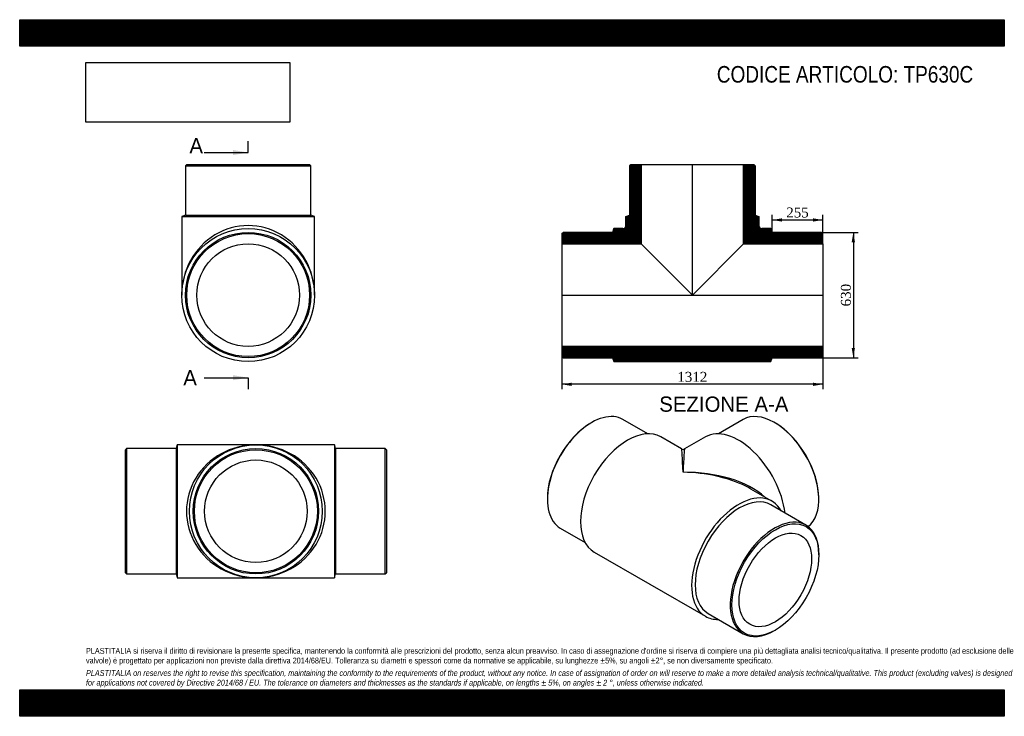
# Model space of a CAD drawing. Header units: millimetres. Extents: x 0 to 4950, y 0 to 3500.
import ezdxf
from ezdxf.enums import TextEntityAlignment as Align
from ezdxf.lldxf.tags import DXFTag

# ---------------------------------------------------------------- set-up
doc = ezdxf.new("R2010")
doc.units = ezdxf.units.MM
doc.header["$LTSCALE"] = 16.666667
for name, color, linetype in [('Default', 7, 'Continuous'), ('DV3_Default', 7, 'Continuous'), ('TP630C', 7, 'Continuous')]:
    doc.layers.add(name, color=color, linetype=linetype)
doc.styles.add('SEACAD_Solid_Edge_ANSI', font='seans.ttf')
doc.styles.add('SEACAD_Times_New_Roman', font='times.ttf')
tags = doc.linetypes.add('CENTER2', pattern=[28.575, 19.05, -3.175, 3.175, -3.175]).pattern_tags.tags
tags[10:11] = [DXFTag(74, 4), DXFTag(75, 0), DXFTag(340, '0'), DXFTag(46, 0.0), DXFTag(50, 0.0), DXFTag(44, 0.0), DXFTag(45, 0.0)]
tags[8:9] = [DXFTag(74, 4), DXFTag(75, 0), DXFTag(340, '0'), DXFTag(46, 0.0), DXFTag(50, 0.0), DXFTag(44, 0.0), DXFTag(45, 0.0)]
tags[6:7] = [DXFTag(74, 4), DXFTag(75, 0), DXFTag(340, '0'), DXFTag(46, 0.0), DXFTag(50, 0.0), DXFTag(44, 0.0), DXFTag(45, 0.0)]
tags[4:5] = [DXFTag(74, 4), DXFTag(75, 0), DXFTag(340, '0'), DXFTag(46, 0.0), DXFTag(50, 0.0), DXFTag(44, 0.0), DXFTag(45, 0.0)]
doc.dimstyles.new('ANSImm', dxfattribs={"dimtxt": 50, "dimasz": 50, "dimexe": 25, "dimexo": 0, "dimgap": 12.5, "dimtad": 1, "dimdsep": 46, "dimtxsty": 'SEACAD_Times_New_Roman', "dimblk1": '_SE_FILLED', "dimblk2": '_SE_FILLED', "dimsah": 1, "dimcen": 25, "dimazin": 0, "dimtfac": 0.85, "dimtdec": 3, "dimtofl": 0, "dimtmove": 0, "dimatfit": 3, "dimfxl": 1, "dimarcsym": 0})
picture_1 = doc.add_image_def('image1.jpg', size_in_pixel=(4302, 1260))

# ---------------------------------------------------------------- blocks, each defined once
blk = doc.blocks.new('SE')
at = {"layer": 'TP630C', "color": 7, "linetype": 'Continuous'}
for p, q in [((3157.7, 1419.3), (3032.9, 1491.3)), ((3637.2, 1491.3), (3512.4, 1419.3)), ((2875.4, 1475.7), (2871.2, 1473.3)), ((3798.9, 1473.3), (3794.7, 1475.7)), ((3327.5, 1343.2), (3222.7, 1403.7)), ((3447.4, 1403.7), (3342.5, 1343.2)), ((3781.4, 1081.2), (3676.5, 1141.7)), ((2652.7, 1094.8), (2652.7, 1089.9)), ((4017.4, 1089.9), (4017.4, 1094.8)), ((3952.2, 960.6), (3776.1, 1062.3)), ((2717.9, 945.7), (2842.7, 873.7)), ((2888.7, 825.2), (3447.4, 502.7)), ((4017.4, 811.5), (4017.4, 816.4)), ((3461.1, 516.7), (3637.2, 415)), ((3794.7, 430.6), (3798.9, 433.1))]:
    blk.add_line(p, q, dxfattribs=at)
blk.add_arc((3335, 1356.2), 15, 240.5204, 298.935, dxfattribs=at)
for centre, major_axis, ratio, start_param, end_param in [((2875.4, 1218.5), (157.5, 272.8), 0.57735, 0, 3.141593), ((3794.7, 1218.5), (-157.5, 272.8), 0.57735, 3.215297, 6.283185), ((2871.2, 1221), (-154.5, -267.6), 0.57735, 3.926991, 5.497787), ((3055.7, 1114.4), (-167, -289.3), 0.57735, 3.141593, 6.283185), ((3614.4, 1114.4), (-167, 289.3), 0.57735, 4.078702, 6.283185), ((3798.9, 1221), (154.5, -267.6), 0.57735, 0.785398, 2.356194), ((3335, 953.2), (7.6, -390), 0.019008, 2.344722, 3.130121), ((3335, 953.2), (-7.6, -390), 0.019008, 3.153065, 3.938463), ((3335, 953.2), (-482.9, -9), 0.564537, 3.683431, 4.701882), ((3335, 953.2), (-482.9, 9), 0.564537, 4.012971, 4.722896), ((3335, 953.2), (-482.9, 9), 0.564537, 3.937498, 4.012971), ((3614.4, 791.9), (-167, -289.3), 0.57735, 2.802671, 6.283185), ((3618.6, 789.5), (-157.5, -272.8), 0.57735, 3.141593, 6.283185), ((3794.7, 687.8), (-157.5, -272.8), 0.57735, 2.356194, 6.283185), ((3614.4, 791.9), (-167, -289.3), 0.57735, 0, 0.338922), ((3794.7, 687.8), (-157.5, -272.8), 0.57735, 0, 0.785398)]:
    blk.add_ellipse(centre, major_axis=major_axis, ratio=ratio, start_param=start_param, end_param=end_param, dxfattribs=at)
for major_axis in [(154.5, 267.6), (-128.9, -223.3)]:
    blk.add_ellipse((3798.9, 685.4), major_axis=major_axis, ratio=0.57735, dxfattribs=at)
blk = doc.blocks.new('SE1')
at = {"layer": 'TP630C', "color": 7, "linetype": 'Continuous'}
for p, q in [((839.6, 2772.3), (833.6, 2766.3)), ((839.6, 2772.3), (1457.6, 2772.3)), ((1463.6, 2766.3), (1457.6, 2772.3)), ((833.6, 2766.3), (1463.6, 2766.3)), ((833.6, 2766.3), (833.6, 2517.3)), ((1463.6, 2517.3), (1463.6, 2766.3)), ((833.6, 2517.3), (814.6, 2511.3)), ((814.6, 2511.3), (1482.6, 2511.3)), ((814.6, 2511.3), (814.6, 2116.3)), ((833.6, 2517.3), (1463.6, 2517.3)), ((1482.6, 2511.3), (1463.6, 2517.3)), ((1482.6, 2116.3), (1482.6, 2511.3))]:
    blk.add_line(p, q, dxfattribs=at)
for radius in [334, 315, 309, 257.8]:
    blk.add_circle((1148.6, 2116.3), radius, dxfattribs=at)
blk.add_ellipse((1148.6, 2116.3), major_axis=(0, -349), ratio=0.95702, start_param=1.570796, end_param=4.712389, dxfattribs=at)
blk = doc.blocks.new('SE3')
at = {"color": 7, "linetype": 'Continuous', "style": 'SEACAD_Solid_Edge_ANSI'}
blk.add_text('A', height=76.7, dxfattribs=at).set_placement((853.2, 2904.9), align=Align.TOP_LEFT)
blk = doc.blocks.new('SE4')
at = {"color": 7, "linetype": 'Continuous', "style": 'SEACAD_Solid_Edge_ANSI'}
blk.add_text('A', height=76.7, dxfattribs=at).set_placement((822.4, 1739.5), align=Align.TOP_LEFT)
blk = doc.blocks.new('SEANNOT_GROUP')
at = {"linetype": 'Continuous'}
blk.add_hatch(color=7, dxfattribs=at).paths.add_polyline_path([(1071.9, 2819.8), (1148.6, 2832.6), (1071.9, 2845.4)])
at = {"color": 7, "linetype": 'Continuous'}
blk.add_lwpolyline([(926.7, 2832.6), (1148.6, 2832.6)], dxfattribs=at)
blk = doc.blocks.new('SEANNOT_GROUP1')
at = {"linetype": 'Continuous'}
blk.add_hatch(color=7, dxfattribs=at).paths.add_polyline_path([(1071.9, 1688.4), (1148.6, 1701.2), (1071.9, 1714)])
at = {"color": 7, "linetype": 'Continuous'}
blk.add_lwpolyline([(926.7, 1701.2), (1148.6, 1701.2)], dxfattribs=at)
blk = doc.blocks.new('SE2')
at = {"layer": 'Default', "color": 7, "linetype": 'CENTER2'}
for p, q in [((1148.6, 2832.6), (1148.6, 2890.1)), ((1148.6, 1701.2), (1148.6, 1643.7))]:
    blk.add_line(p, q, dxfattribs=at)
at = {"layer": 'Default', "color": 7, "linetype": 'CENTER2', "const_width": 0.0001}
blk.add_lwpolyline([(1148.6, 2832.6), (1148.6, 1701.2)], dxfattribs=at)
at = {"layer": 'Default'}
for name in ['SE3', 'SEANNOT_GROUP', 'SE4', 'SEANNOT_GROUP1']:
    blk.add_blockref(name, (0, 0), dxfattribs=at)
blk = doc.blocks.new('SE5')
at = {"layer": 'TP630C', "linetype": 'Continuous'}
h = blk.add_hatch(dxfattribs=at)
h.set_pattern_fill('LINE', scale=0.629921, angle=45, style=0)
edge = h.paths.add_edge_path()
edge.add_line((2725.8, 2374.1), (3124, 2374.1))
edge.add_line((3124, 2374.1), (3124, 2772.3))
edge.add_line((3124, 2772.3), (3072.8, 2772.3))
edge.add_line((3072.8, 2772.3), (3066.8, 2766.3))
edge.add_line((3066.8, 2766.3), (3066.8, 2517.3))
edge.add_line((3066.8, 2517.3), (3047.8, 2511.3))
edge.add_line((3047.8, 2511.3), (3047.8, 2465.3))
edge.add_arc((3032.8, 2465.3), 15, 270, 360, ccw=False)
edge.add_line((3032.8, 2450.3), (2986.8, 2450.3))
edge.add_line((2986.8, 2450.3), (2980.8, 2431.3))
edge.add_line((2980.8, 2431.3), (2731.8, 2431.3))
edge.add_line((2731.8, 2431.3), (2725.8, 2425.3))
edge.add_line((2725.8, 2425.3), (2725.8, 2374.1))
h = blk.add_hatch(dxfattribs=at)
h.set_pattern_fill('LINE', scale=0.6299213, angle=45, style=0)
edge = h.paths.add_edge_path()
edge.add_line((3639.6, 2374.1), (4037.8, 2374.1))
edge.add_line((4037.8, 2374.1), (4037.8, 2425.3))
edge.add_line((4037.8, 2425.3), (4031.8, 2431.3))
edge.add_line((4031.8, 2431.3), (3782.8, 2431.3))
edge.add_line((3782.8, 2431.3), (3776.8, 2450.3))
edge.add_line((3776.8, 2450.3), (3730.8, 2450.3))
edge.add_arc((3730.8, 2465.3), 15, 180, 270, ccw=False)
edge.add_line((3715.8, 2465.3), (3715.8, 2511.3))
edge.add_line((3715.8, 2511.3), (3696.8, 2517.3))
edge.add_line((3696.8, 2517.3), (3696.8, 2766.3))
edge.add_line((3696.8, 2766.3), (3690.8, 2772.3))
edge.add_line((3690.8, 2772.3), (3639.6, 2772.3))
edge.add_line((3639.6, 2772.3), (3639.6, 2374.1))
h = blk.add_hatch(dxfattribs=at)
h.set_pattern_fill('LINE', scale=0.629921, angle=45, style=0)
h.paths.add_polyline_path([(4037.8, 1807.3), (4037.8, 1858.5), (2725.8, 1858.5), (2725.8, 1807.3), (2731.8, 1801.3), (2980.8, 1801.3), (2986.8, 1782.3), (3776.8, 1782.3), (3782.8, 1801.3), (4031.8, 1801.3)])
at = {"layer": 'DV3_Default', "color": 7, "linetype": 'CENTER2'}
for p, q in [((3381.8, 2114.6), (3381.8, 2774.1)), ((2724.1, 2116.3), (4039.6, 2116.3))]:
    blk.add_line(p, q, dxfattribs=at)
at = {"layer": 'TP630C', "color": 7, "linetype": 'Continuous'}
for p, q in [((3066.8, 2766.3), (3072.8, 2772.3)), ((3072.8, 2772.3), (3124, 2772.3)), ((3124, 2772.3), (3639.6, 2772.3)), ((3124, 2772.3), (3124, 2374.1)), ((3639.6, 2374.1), (3639.6, 2772.3)), ((3639.6, 2772.3), (3690.8, 2772.3)), ((3690.8, 2772.3), (3696.8, 2766.3)), ((3066.8, 2517.3), (3066.8, 2766.3)), ((3696.8, 2766.3), (3696.8, 2517.3)), ((3047.8, 2511.3), (3066.8, 2517.3)), ((3047.8, 2465.3), (3047.8, 2511.3)), ((3696.8, 2517.3), (3715.8, 2511.3)), ((3715.8, 2511.3), (3715.8, 2465.3)), ((2725.8, 2425.3), (2731.8, 2431.3)), ((2980.8, 2431.3), (2731.8, 2431.3)), ((2986.8, 2450.3), (2980.8, 2431.3)), ((3032.8, 2450.3), (2986.8, 2450.3)), ((3776.8, 2450.3), (3730.8, 2450.3)), ((3782.8, 2431.3), (3776.8, 2450.3)), ((4031.8, 2431.3), (3782.8, 2431.3)), ((4031.8, 2431.3), (4037.8, 2425.3)), ((2725.8, 2425.3), (2725.8, 2374.1)), ((4037.8, 2374.1), (4037.8, 2425.3)), ((2725.8, 2374.1), (2725.8, 1858.5)), ((2725.8, 2374.1), (3124, 2374.1)), ((3124, 2374.1), (3381.8, 2116.3)), ((3381.8, 2116.3), (3639.6, 2374.1)), ((3639.6, 2374.1), (4037.8, 2374.1)), ((4037.8, 2374.1), (4037.8, 1858.5)), ((4037.8, 1858.5), (2725.8, 1858.5)), ((2725.8, 1858.5), (2725.8, 1807.3)), ((4037.8, 1807.3), (4037.8, 1858.5)), ((2731.8, 1801.3), (2725.8, 1807.3)), ((2731.8, 1801.3), (2980.8, 1801.3)), ((2980.8, 1801.3), (2986.8, 1782.3)), ((2986.8, 1782.3), (3776.8, 1782.3)), ((3776.8, 1782.3), (3782.8, 1801.3)), ((3782.8, 1801.3), (4031.8, 1801.3)), ((4037.8, 1807.3), (4031.8, 1801.3))]:
    blk.add_line(p, q, dxfattribs=at)
for centre, start, end in [((3032.8, 2465.3), 270, 0), ((3730.8, 2465.3), 180, 270)]:
    blk.add_arc(centre, 15, start, end, dxfattribs=at)
blk = doc.blocks.new('DMBLK10')
at = {"layer": 'Default', "linetype": 'Continuous'}
for points in [[(2775.8, 1659.7), (2775.8, 1676.4), (2725.8, 1668.1)], [(3987.8, 1659.7), (4037.8, 1668.1), (3987.8, 1676.4)]]:
    blk.add_hatch(color=7, dxfattribs=at).paths.add_polyline_path(points)
at = {"layer": 'Default', "color": 7, "linetype": 'Continuous'}
for p, q in [((2725.8, 2116.3), (2725.8, 1643.1)), ((4037.8, 2116.3), (4037.8, 1643.1)), ((4037.8, 1668.1), (2725.8, 1668.1))]:
    blk.add_line(p, q, dxfattribs=at)
at = {"layer": 'Default', "color": 7, "linetype": 'Continuous', "style": 'SEACAD_Times_New_Roman'}
blk.add_text('1312', height=50, dxfattribs=at).set_placement((3306, 1730.6), align=Align.TOP_LEFT)
blk = doc.blocks.new('_SE_FILLED')
at = {"color": 0}
blk.add_line((0, 0), (-1, 0), dxfattribs=at)
blk.add_solid([(0, 0), (-1, -0.1665), (-1, 0.1665), (0, 0)], dxfattribs=at)
blk = doc.blocks.new('SE6')
at = {"layer": 'TP630C', "color": 7, "linetype": 'Continuous'}
for p, q in [((537.4, 1345.1), (531.4, 1339.1)), ((531.4, 721.1), (531.4, 1339.1)), ((537.4, 1345.1), (537.4, 715.1)), ((786.4, 1345.1), (537.4, 1345.1)), ((792.4, 1364.1), (786.4, 1345.1)), ((786.4, 1345.1), (786.4, 715.1)), ((792.4, 1364.1), (792.4, 696.1)), ((1187.4, 1364.1), (792.4, 1364.1)), ((1582.4, 1364.1), (1187.4, 1364.1)), ((1582.4, 1364.1), (1582.4, 696.1)), ((1588.4, 1345.1), (1582.4, 1364.1)), ((1588.4, 1345.1), (1588.4, 715.1)), ((1837.4, 1345.1), (1588.4, 1345.1)), ((1837.4, 715.1), (1837.4, 1345.1)), ((1843.4, 1339.1), (1837.4, 1345.1)), ((1843.4, 1339.1), (1843.4, 721.1)), ((531.4, 721.1), (537.4, 715.1)), ((537.4, 715.1), (786.4, 715.1)), ((786.4, 715.1), (792.4, 696.1)), ((792.4, 696.1), (1187.4, 696.1)), ((1187.4, 696.1), (1582.4, 696.1)), ((1582.4, 696.1), (1588.4, 715.1)), ((1588.4, 715.1), (1837.4, 715.1)), ((1837.4, 715.1), (1843.4, 721.1))]:
    blk.add_line(p, q, dxfattribs=at)
for radius in [334, 315, 309, 257.8]:
    blk.add_circle((1187.4, 1030.1), radius, dxfattribs=at)
for major_axis in [(349, 0), (-349, 0)]:
    blk.add_ellipse((1187.4, 1030.1), major_axis=major_axis, ratio=0.95702, start_param=1.570796, end_param=4.712389, dxfattribs=at)
blk = doc.blocks.new('DMBLK11')
at = {"layer": 'Default', "linetype": 'Continuous'}
for points in [[(3832.8, 2502.2), (3782.8, 2493.8), (3832.8, 2485.5)], [(3987.8, 2502.2), (3987.8, 2485.5), (4037.8, 2493.8)]]:
    blk.add_hatch(color=7, dxfattribs=at).paths.add_polyline_path(points)
at = {"layer": 'Default', "color": 7, "linetype": 'Continuous'}
for p, q in [((3782.8, 2431.3), (3782.8, 2518.8)), ((3782.8, 2493.8), (4037.8, 2493.8)), ((4037.8, 2374.1), (4037.8, 2518.8))]:
    blk.add_line(p, q, dxfattribs=at)
at = {"layer": 'Default', "color": 7, "linetype": 'Continuous', "style": 'SEACAD_Times_New_Roman'}
blk.add_text('255', height=50, dxfattribs=at).set_placement((3853.5, 2556.3), align=Align.TOP_LEFT)
blk = doc.blocks.new('DMBLK12')
at = {"layer": 'Default', "linetype": 'Continuous'}
for points in [[(4199.3, 2381.3), (4191, 2431.3), (4182.7, 2381.3)], [(4199.3, 1851.3), (4182.7, 1851.3), (4191, 1801.3)]]:
    blk.add_hatch(color=7, dxfattribs=at).paths.add_polyline_path(points)
at = {"layer": 'Default', "color": 7, "linetype": 'Continuous'}
for p, q in [((4031.8, 2431.3), (4216, 2431.3)), ((4191, 2431.3), (4191, 1801.3)), ((4031.8, 1801.3), (4216, 1801.3))]:
    blk.add_line(p, q, dxfattribs=at)
at = {"layer": 'Default', "color": 7, "linetype": 'Continuous', "style": 'SEACAD_Times_New_Roman'}
blk.add_text('630', height=50, rotation=90, dxfattribs=at).set_placement((4128.5, 2059.4), align=Align.TOP_LEFT)

msp = doc.modelspace()

# ---------------------------------------------------------------- hatches: boundary and pattern name
at = {"layer": 'Default', "linetype": 'Continuous'}
h = msp.add_hatch(dxfattribs=at)
h.set_pattern_fill('LINE', scale=0.6299213, angle=45, style=0)
h.paths.add_polyline_path([(4950, 3366.667), (4950, 3500), (0, 3500), (0, 3366.667)])
for points in [[(4950, 3366.667), (4950, 3500), (0, 3500), (0, 3366.667)], [(4950, 0), (4950, 133.333), (0, 133.333), (0, 0)]]:
    msp.add_hatch(color=7, dxfattribs=at).paths.add_polyline_path(points)
h = msp.add_hatch(dxfattribs=at)
h.set_pattern_fill('LINE', scale=0.6299213, angle=45, style=0)
h.paths.add_polyline_path([(4950, 0), (4950, 133.333), (0, 133.333), (0, 0)])

# ---------------------------------------------------------------- linework, layer by layer
at = {"layer": 'Default', "color": 7, "linetype": 'Continuous'}
for p, q in [((0, 3500), (4950, 3500)), ((0, 3366.667), (0, 3500)), ((4950, 3500), (4950, 3366.667)), ((4950, 3366.667), (0, 3366.667)), ((0, 133.333), (4950, 133.333)), ((0, 0), (0, 133.333)), ((4950, 133.333), (4950, 0)), ((4950, 0), (0, 0))]:
    msp.add_line(p, q, dxfattribs=at)

# ---------------------------------------------------------------- block references
at = {"layer": 'Default'}
for name in ['SE2', 'SE1', 'SE5', 'SE', 'SE6']:
    msp.add_blockref(name, (0, 0), dxfattribs=at)

# ---------------------------------------------------------------- texts
at = {"layer": 'Default', "color": 7, "linetype": 'Continuous', "style": 'SEACAD_Solid_Edge_ANSI'}
msp.add_text('SEZIONE A-A', height=76.66667, dxfattribs=at).set_placement((3215.213, 1606.755), align=Align.TOP_LEFT)
at = {"layer": 'Default', "attachment_point": 1}
for s, insert, char_height, width in [('{\\fArial Narrow|b0||i0||c0|p34;\\C7;\\H83.33333333;\\W1.;CODICE ARTICOLO: TP630C}', (3504.77, 3267.225), 83.33333, 1384.49643), ("{\\fArial Narrow|b0||i0||c0|p34;\\C7;\\H29.16666667;\\W1.;PLASTITALIA si riserva il diritto di revisionare la presente specifica, mantenendo la conformità alle prescrizioni del prodotto, senza alcun preavviso. In caso di assegnazione d'ordine si riserva di compiere una più dettagliata analisi tecnico/qualitativa. Il presente prodotto (ad esclusione delle \\P}{\\fArial Narrow|b0||i0||c0|p34;\\C7;\\H29.16666667;\\W1.;valvole) è progettato per applicazioni non previste dalla direttiva 2014/68/EU. Tolleranza su diametri e spessori come da normative se applicabile, su lunghezze ±5%, su angoli ±2°, se non diversamente specificato.\\P}{\\fArial Narrow|b0||i0||c0|p34;\\C7;\\H8.333333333;\\W1.;   \\P}{\\fArial Narrow|b0||i1||c0|p34;\\C7;\\H29.16666667;\\W1.;PLASTITALIA on reserves the right to revise this specification, maintaining the conformity to the requirements of the product, without any notice. In case of assignation of order on will reserve to make a more detailed analysis technical/qualitative. This product (excluding valves) is designed \\P}{\\fArial Narrow|b0||i1||c0|p34;\\C7;\\H29.16666667;\\W1.;for applications not covered by Directive 2014/68 / EU. The tolerance on diameters and thicknesses as the standards if applicable, on lengths ± 5%, on angles ± 2 °, unless otherwise indicated.\\P}", (333.333, 343.373), 29.166667, 4283.33333)]:
    msp.add_mtext(s, dxfattribs=dict(at, insert=insert, char_height=char_height, width=width))

# ---------------------------------------------------------------- dimensions: what is measured, and where the dimension line sits
at = {"layer": 'Default', "color": 7, "linetype": 'Continuous'}
for base, p1, p2, picture, middle in [((4037.845, 2493.828), (3782.845, 2431.311), (4037.845, 2374.111), 'DMBLK11', (3910.345, 2493.828)), ((2725.845, 1668.073), (4037.845, 2116.311), (2725.845, 2116.311), 'DMBLK10', (3381.845, 1668.073))]:
    dim = msp.add_linear_dim(base=base, p1=p1, p2=p2, text='\\A1;<>', dimstyle='ANSImm', dxfattribs=at)
    dim.commit()
    dim.dimension.update_dxf_attribs({"geometry": picture, "text_midpoint": middle, "dimtype": 160})
dim = msp.add_linear_dim(base=(4190.993, 2431.311), p1=(4031.845, 2431.311), p2=(4031.845, 1801.311), angle=270, text='\\A1;<>', dimstyle='ANSImm', dxfattribs=at)
dim.commit()
dim.dimension.update_dxf_attribs({"geometry": 'DMBLK12', "text_midpoint": (4190.993, 2116.311), "dimtype": 161})

# ---------------------------------------------------------------- pictures from other files: only their frames are drawn
image = msp.add_image(picture_1, insert=(333.333, 2985.053), size_in_units=(1024.286, 300))
image.dxf.flags = 7

doc.saveas('drawing.dxf')
